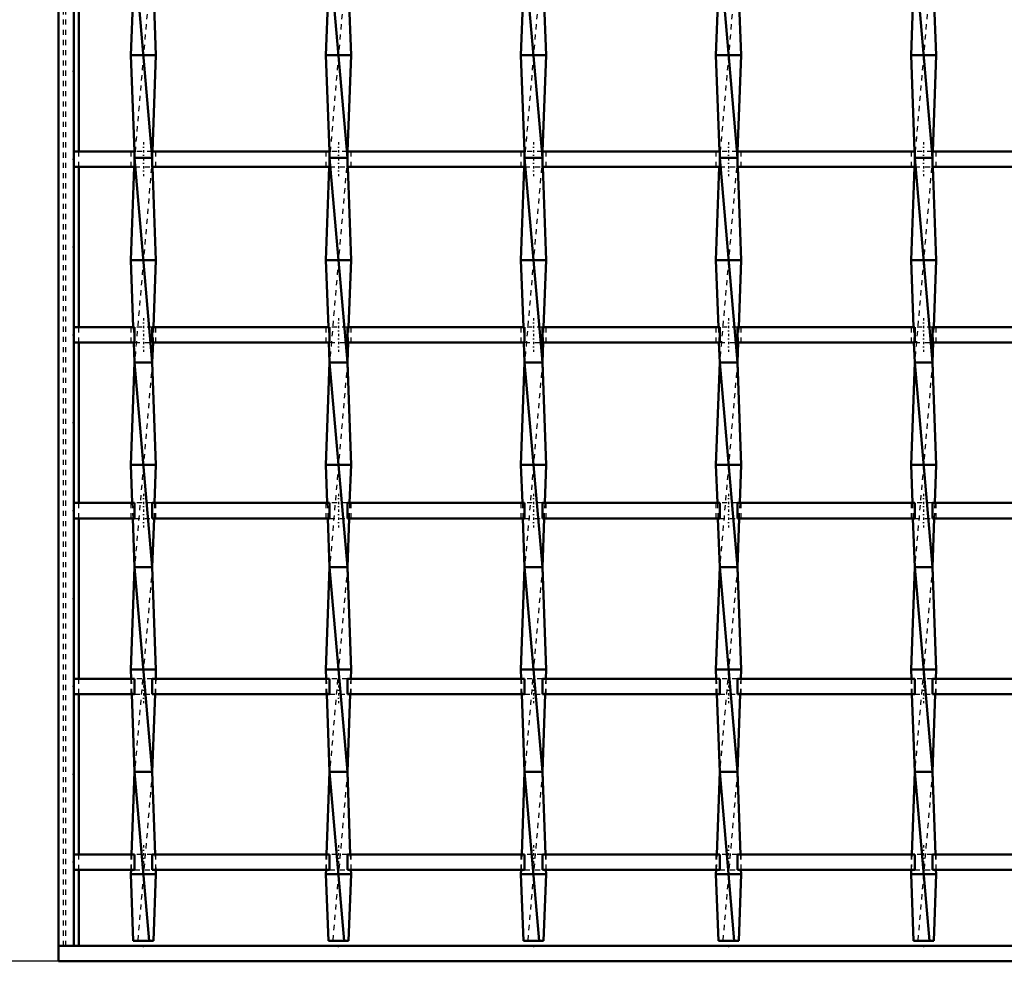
# Model space of a CAD drawing. Header units: millimetres. Extents: x -930 to 585, y -500 to 916.
# Tile 2 of 25: x -558 to -365, y -500 to -316. Entities that reach past the tile are written whole.
import ezdxf

# ---------------------------------------------------------------- set-up
doc = ezdxf.new("R2010")
doc.units = ezdxf.units.MM
doc.linetypes.add('Center', pattern=[1.5, 0.45, -0.5, 0.05, -0.5])
doc.linetypes.add('Dashed', pattern=[2, 1, -1])
for name, color, linetype, lineweight in [('2d ConnectionPoints', 7, 'Continuous', 50), ('AM_0', 7, 'Continuous', 50), ('AM_5', 3, 'Continuous', 25), ('AM_7', 7, 'Center', 25), ('AM_9', 6, 'Dashed', 25)]:
    doc.layers.add(name, color=color, linetype=linetype, lineweight=lineweight)
doc.dimstyles.new('ISO-25', dxfattribs={"dimtxt": 2.5, "dimasz": 2.5, "dimexe": 1.25, "dimexo": 0.625, "dimtad": 1, "dimtxsty": 'Standard', "dimcen": 2.5, "dimadec": 0, "dimazin": 0, "dimtfac": 1, "dimtmove": 0, "dimatfit": 3, "dimfxl": 1, "dimarcsym": 0})

# ---------------------------------------------------------------- blocks, each defined once
blk = doc.blocks.new('2_8k67fknqvk04aq9j2rqy1ab9n________0_in_LSSP33034383111100100035010_4')
at = {"layer": 'AM_0'}
for p, q in [((-550, -497), (-550, -500)), ((550, -497), (-550, -497)), ((550, -500), (-550, -500))]:
    blk.add_line(p, q, dxfattribs=at)
blk = doc.blocks.new('3_b4pdatgjanps5p6nfkc72mpcj________0_in_LSSP33034383111100100035010_4')
at = {"layer": 'AM_0'}
for p, q in [((-535.13, -303), (-531.67, -343)), ((-535.4, -310.47), (-535.85, -323)), ((-531.4, -310.47), (-530.95, -323)), ((-535.85, -323), (-535.18, -341.8)), ((-530.95, -323), (-535.85, -323)), ((-530.95, -323), (-531.62, -341.8)), ((-531.67, -343), (-535.13, -343)), ((-535.13, -343), (-531.67, -383)), ((-535.2, -344.8), (-535.85, -363)), ((-531.6, -344.8), (-530.95, -363)), ((-530.95, -363), (-535.85, -363)), ((-535.85, -363), (-535.38, -376.13)), ((-530.95, -363), (-531.42, -376.13)), ((-535.27, -379.13), (-535.13, -383)), ((-531.53, -379.13), (-531.67, -383)), ((-535.13, -383), (-535.85, -403)), ((-535.13, -383), (-531.67, -423)), ((-531.67, -383), (-535.13, -383)), ((-531.67, -383), (-530.95, -403)), ((-530.95, -403), (-535.85, -403)), ((-535.85, -403), (-535.58, -410.46)), ((-530.95, -403), (-531.22, -410.46)), ((-535.47, -413.46), (-535.13, -423)), ((-531.33, -413.46), (-531.67, -423)), ((-535.13, -423), (-535.85, -443)), ((-531.67, -423), (-535.13, -423)), ((-535.13, -423), (-531.67, -463)), ((-531.67, -423), (-530.95, -443)), ((-530.95, -443), (-535.85, -443)), ((-535.85, -443), (-535.79, -444.79)), ((-530.95, -443), (-531.01, -444.79)), ((-535.68, -447.79), (-535.13, -463)), ((-531.12, -447.79), (-531.67, -463)), ((-535.13, -463), (-535.71, -479.12)), ((-535.13, -463), (-532.27, -496)), ((-531.67, -463), (-535.13, -463)), ((-531.67, -463), (-531.09, -479.12)), ((-535.82, -482.12), (-535.85, -483)), ((-530.98, -482.12), (-530.95, -483)), ((-535.85, -483), (-535.38, -496)), ((-530.95, -483), (-535.85, -483)), ((-530.95, -483), (-531.42, -496)), ((-535.38, -496), (-531.42, -496))]:
    blk.add_line(p, q, dxfattribs=at)
at = {"layer": 'AM_9'}
for p, q in [((-531.67, -303), (-535.13, -343)), ((-535.18, -341.8), (-535.13, -343)), ((-531.62, -341.8), (-531.67, -343)), ((-535.13, -343), (-535.2, -344.8)), ((-531.67, -343), (-535.13, -383)), ((-531.67, -343), (-531.6, -344.8)), ((-535.38, -376.13), (-535.27, -379.13)), ((-531.42, -376.13), (-531.53, -379.13)), ((-531.67, -383), (-535.13, -423)), ((-535.58, -410.46), (-535.47, -413.46)), ((-531.22, -410.46), (-531.33, -413.46)), ((-531.67, -423), (-535.13, -463)), ((-535.79, -444.79), (-535.68, -447.79)), ((-531.01, -444.79), (-531.12, -447.79)), ((-531.67, -463), (-534.53, -496)), ((-535.71, -479.12), (-535.82, -482.12)), ((-531.09, -479.12), (-530.98, -482.12))]:
    blk.add_line(p, q, dxfattribs=at)
blk = doc.blocks.new('4_saelmf3ujsxhgslp5uvqcgthk________0_in_LSSP33034383111100100035010_4')
at = {"layer": 'AM_0'}
for p, q in [((-497.03, -303), (-493.57, -343)), ((-497.3, -310.47), (-497.75, -323)), ((-493.3, -310.47), (-492.85, -323)), ((-497.75, -323), (-497.08, -341.8)), ((-492.85, -323), (-497.75, -323)), ((-492.85, -323), (-493.52, -341.8)), ((-493.57, -343), (-497.03, -343)), ((-497.03, -343), (-493.57, -383)), ((-497.1, -344.8), (-497.75, -363)), ((-493.5, -344.8), (-492.85, -363)), ((-492.85, -363), (-497.75, -363)), ((-497.75, -363), (-497.28, -376.13)), ((-492.85, -363), (-493.32, -376.13)), ((-497.17, -379.13), (-497.03, -383)), ((-493.43, -379.13), (-493.57, -383)), ((-497.03, -383), (-497.75, -403)), ((-497.03, -383), (-493.57, -423)), ((-493.57, -383), (-497.03, -383)), ((-493.57, -383), (-492.85, -403)), ((-492.85, -403), (-497.75, -403)), ((-497.75, -403), (-497.48, -410.46)), ((-492.85, -403), (-493.12, -410.46)), ((-497.37, -413.46), (-497.03, -423)), ((-493.23, -413.46), (-493.57, -423)), ((-497.03, -423), (-497.75, -443)), ((-497.03, -423), (-493.57, -463)), ((-493.57, -423), (-497.03, -423)), ((-493.57, -423), (-492.85, -443)), ((-492.85, -443), (-497.75, -443)), ((-497.75, -443), (-497.69, -444.79)), ((-492.85, -443), (-492.91, -444.79)), ((-497.58, -447.79), (-497.03, -463)), ((-493.02, -447.79), (-493.57, -463)), ((-497.03, -463), (-497.61, -479.12)), ((-497.03, -463), (-494.17, -496)), ((-493.57, -463), (-497.03, -463)), ((-493.57, -463), (-492.99, -479.12)), ((-497.72, -482.12), (-497.75, -483)), ((-492.88, -482.12), (-492.85, -483)), ((-492.85, -483), (-497.75, -483)), ((-497.75, -483), (-497.28, -496)), ((-492.85, -483), (-493.32, -496)), ((-497.28, -496), (-493.32, -496))]:
    blk.add_line(p, q, dxfattribs=at)
at = {"layer": 'AM_9'}
for p, q in [((-493.57, -303), (-497.03, -343)), ((-497.08, -341.8), (-497.03, -343)), ((-493.52, -341.8), (-493.57, -343)), ((-497.03, -343), (-497.1, -344.8)), ((-493.57, -343), (-497.03, -383)), ((-493.57, -343), (-493.5, -344.8)), ((-497.28, -376.13), (-497.17, -379.13)), ((-493.32, -376.13), (-493.43, -379.13)), ((-493.57, -383), (-497.03, -423)), ((-497.48, -410.46), (-497.37, -413.46)), ((-493.12, -410.46), (-493.23, -413.46)), ((-493.57, -423), (-497.03, -463)), ((-497.69, -444.79), (-497.58, -447.79)), ((-492.91, -444.79), (-493.02, -447.79)), ((-493.57, -463), (-496.43, -496)), ((-497.61, -479.12), (-497.72, -482.12)), ((-492.99, -479.12), (-492.88, -482.12))]:
    blk.add_line(p, q, dxfattribs=at)
blk = doc.blocks.new('5_s1wo0hqurm2spl2mehtnyobre________0_in_LSSP33034383111100100035010_4')
at = {"layer": 'AM_0'}
for p, q in [((-458.93, -303), (-455.47, -343)), ((-459.2, -310.47), (-459.65, -323)), ((-455.2, -310.47), (-454.75, -323)), ((-459.65, -323), (-458.98, -341.8)), ((-454.75, -323), (-459.65, -323)), ((-454.75, -323), (-455.42, -341.8)), ((-455.47, -343), (-458.93, -343)), ((-458.93, -343), (-455.47, -383)), ((-459, -344.8), (-459.65, -363)), ((-455.4, -344.8), (-454.75, -363)), ((-454.75, -363), (-459.65, -363)), ((-459.65, -363), (-459.18, -376.13)), ((-454.75, -363), (-455.22, -376.13)), ((-459.07, -379.13), (-458.93, -383)), ((-455.33, -379.13), (-455.47, -383)), ((-458.93, -383), (-459.65, -403)), ((-458.93, -383), (-455.47, -423)), ((-455.47, -383), (-458.93, -383)), ((-455.47, -383), (-454.75, -403)), ((-459.65, -403), (-459.38, -410.46)), ((-454.75, -403), (-459.65, -403)), ((-454.75, -403), (-455.02, -410.46)), ((-459.27, -413.46), (-458.93, -423)), ((-455.13, -413.46), (-455.47, -423)), ((-458.93, -423), (-459.65, -443)), ((-455.47, -423), (-458.93, -423)), ((-458.93, -423), (-455.47, -463)), ((-455.47, -423), (-454.75, -443)), ((-454.75, -443), (-459.65, -443)), ((-459.65, -443), (-459.59, -444.79)), ((-454.75, -443), (-454.81, -444.79)), ((-459.48, -447.79), (-458.93, -463)), ((-454.92, -447.79), (-455.47, -463)), ((-458.93, -463), (-459.51, -479.12)), ((-458.93, -463), (-456.07, -496)), ((-455.47, -463), (-458.93, -463)), ((-455.47, -463), (-454.89, -479.12)), ((-459.62, -482.12), (-459.65, -483)), ((-454.78, -482.12), (-454.75, -483)), ((-454.75, -483), (-459.65, -483)), ((-459.65, -483), (-459.18, -496)), ((-454.75, -483), (-455.22, -496)), ((-459.18, -496), (-455.22, -496))]:
    blk.add_line(p, q, dxfattribs=at)
at = {"layer": 'AM_9'}
for p, q in [((-455.47, -303), (-458.93, -343)), ((-458.98, -341.8), (-458.93, -343)), ((-455.42, -341.8), (-455.47, -343)), ((-458.93, -343), (-459, -344.8)), ((-455.47, -343), (-458.93, -383)), ((-455.47, -343), (-455.4, -344.8)), ((-459.18, -376.13), (-459.07, -379.13)), ((-455.22, -376.13), (-455.33, -379.13)), ((-455.47, -383), (-458.93, -423)), ((-459.38, -410.46), (-459.27, -413.46)), ((-455.02, -410.46), (-455.13, -413.46)), ((-455.47, -423), (-458.93, -463)), ((-459.59, -444.79), (-459.48, -447.79)), ((-454.81, -444.79), (-454.92, -447.79)), ((-455.47, -463), (-458.33, -496)), ((-459.51, -479.12), (-459.62, -482.12)), ((-454.89, -479.12), (-454.78, -482.12))]:
    blk.add_line(p, q, dxfattribs=at)
blk = doc.blocks.new('6_1a1fk0aoprck54r2pgvhg6oqk________0_in_LSSP33034383111100100035010_4')
at = {"layer": 'AM_0'}
for p, q in [((-420.83, -303), (-417.37, -343)), ((-421.1, -310.47), (-421.55, -323)), ((-417.1, -310.47), (-416.65, -323)), ((-416.65, -323), (-421.55, -323)), ((-421.55, -323), (-420.88, -341.8)), ((-416.65, -323), (-417.32, -341.8)), ((-417.37, -343), (-420.83, -343)), ((-420.83, -343), (-417.37, -383)), ((-420.9, -344.8), (-421.55, -363)), ((-417.3, -344.8), (-416.65, -363)), ((-416.65, -363), (-421.55, -363)), ((-421.55, -363), (-421.08, -376.13)), ((-416.65, -363), (-417.12, -376.13)), ((-420.97, -379.13), (-420.83, -383)), ((-417.23, -379.13), (-417.37, -383)), ((-420.83, -383), (-421.55, -403)), ((-420.83, -383), (-417.37, -423)), ((-417.37, -383), (-420.83, -383)), ((-417.37, -383), (-416.65, -403)), ((-416.65, -403), (-421.55, -403)), ((-421.55, -403), (-421.28, -410.46)), ((-416.65, -403), (-416.92, -410.46)), ((-421.17, -413.46), (-420.83, -423)), ((-417.03, -413.46), (-417.37, -423)), ((-420.83, -423), (-421.55, -443)), ((-420.83, -423), (-417.37, -463)), ((-417.37, -423), (-420.83, -423)), ((-417.37, -423), (-416.65, -443)), ((-416.65, -443), (-421.55, -443)), ((-421.55, -443), (-421.49, -444.79)), ((-416.65, -443), (-416.71, -444.79)), ((-421.38, -447.79), (-420.83, -463)), ((-416.82, -447.79), (-417.37, -463)), ((-420.83, -463), (-421.41, -479.12)), ((-420.83, -463), (-417.97, -496)), ((-417.37, -463), (-420.83, -463)), ((-417.37, -463), (-416.79, -479.12)), ((-421.52, -482.12), (-421.55, -483)), ((-416.68, -482.12), (-416.65, -483)), ((-416.65, -483), (-421.55, -483)), ((-421.55, -483), (-421.08, -496)), ((-416.65, -483), (-417.12, -496)), ((-421.08, -496), (-417.12, -496))]:
    blk.add_line(p, q, dxfattribs=at)
at = {"layer": 'AM_9'}
for p, q in [((-417.37, -303), (-420.83, -343)), ((-420.88, -341.8), (-420.83, -343)), ((-417.32, -341.8), (-417.37, -343)), ((-420.83, -343), (-420.9, -344.8)), ((-417.37, -343), (-420.83, -383)), ((-417.37, -343), (-417.3, -344.8)), ((-421.08, -376.13), (-420.97, -379.13)), ((-417.12, -376.13), (-417.23, -379.13)), ((-417.37, -383), (-420.83, -423)), ((-421.28, -410.46), (-421.17, -413.46)), ((-416.92, -410.46), (-417.03, -413.46)), ((-417.37, -423), (-420.83, -463)), ((-421.49, -444.79), (-421.38, -447.79)), ((-416.71, -444.79), (-416.82, -447.79)), ((-417.37, -463), (-420.23, -496)), ((-421.41, -479.12), (-421.52, -482.12)), ((-416.79, -479.12), (-416.68, -482.12))]:
    blk.add_line(p, q, dxfattribs=at)
blk = doc.blocks.new('7_g5nhvjuc0gzf1wtotu45fvf2h________0_in_LSSP33034383111100100035010_4')
at = {"layer": 'AM_0'}
for p, q in [((-382.73, -303), (-379.27, -343)), ((-383, -310.47), (-383.45, -323)), ((-379, -310.47), (-378.55, -323)), ((-383.45, -323), (-382.78, -341.8)), ((-378.55, -323), (-383.45, -323)), ((-378.55, -323), (-379.22, -341.8)), ((-379.27, -343), (-382.73, -343)), ((-382.73, -343), (-379.27, -383)), ((-382.8, -344.8), (-383.45, -363)), ((-379.2, -344.8), (-378.55, -363)), ((-378.55, -363), (-383.45, -363)), ((-383.45, -363), (-382.98, -376.13)), ((-378.55, -363), (-379.02, -376.13)), ((-382.87, -379.13), (-382.73, -383)), ((-379.13, -379.13), (-379.27, -383)), ((-382.73, -383), (-383.45, -403)), ((-382.73, -383), (-379.27, -423)), ((-379.27, -383), (-382.73, -383)), ((-379.27, -383), (-378.55, -403)), ((-383.45, -403), (-383.18, -410.46)), ((-378.55, -403), (-383.45, -403)), ((-378.55, -403), (-378.82, -410.46)), ((-383.07, -413.46), (-382.73, -423)), ((-378.93, -413.46), (-379.27, -423)), ((-382.73, -423), (-383.45, -443)), ((-382.73, -423), (-379.27, -463)), ((-379.27, -423), (-382.73, -423)), ((-379.27, -423), (-378.55, -443)), ((-378.55, -443), (-383.45, -443)), ((-383.45, -443), (-383.39, -444.79)), ((-378.55, -443), (-378.61, -444.79)), ((-383.28, -447.79), (-382.73, -463)), ((-378.72, -447.79), (-379.27, -463)), ((-382.73, -463), (-383.31, -479.12)), ((-382.73, -463), (-379.87, -496)), ((-379.27, -463), (-382.73, -463)), ((-379.27, -463), (-378.69, -479.12)), ((-383.42, -482.12), (-383.45, -483)), ((-378.58, -482.12), (-378.55, -483)), ((-378.55, -483), (-383.45, -483)), ((-383.45, -483), (-382.98, -496)), ((-378.55, -483), (-379.02, -496)), ((-382.98, -496), (-379.02, -496))]:
    blk.add_line(p, q, dxfattribs=at)
at = {"layer": 'AM_9'}
for p, q in [((-379.27, -303), (-382.73, -343)), ((-382.78, -341.8), (-382.73, -343)), ((-379.22, -341.8), (-379.27, -343)), ((-382.73, -343), (-382.8, -344.8)), ((-379.27, -343), (-382.73, -383)), ((-379.27, -343), (-379.2, -344.8)), ((-382.98, -376.13), (-382.87, -379.13)), ((-379.02, -376.13), (-379.13, -379.13)), ((-379.27, -383), (-382.73, -423)), ((-383.18, -410.46), (-383.07, -413.46)), ((-378.82, -410.46), (-378.93, -413.46)), ((-379.27, -423), (-382.73, -463)), ((-383.39, -444.79), (-383.28, -447.79)), ((-378.61, -444.79), (-378.72, -447.79)), ((-379.27, -463), (-382.13, -496)), ((-383.31, -479.12), (-383.42, -482.12)), ((-378.69, -479.12), (-378.58, -482.12))]:
    blk.add_line(p, q, dxfattribs=at)
blk = doc.blocks.new('33_uhecnd4jz4p141fk5y3w17caf________0_in_LSSP33034383111100100035010_4')
at = {"layer": 'AM_0'}
for p, q in [((-535.13, -479.12), (-547, -479.12)), ((-547, -479.12), (-547, -482.12)), ((-535.13, -479.12), (-535.13, -482.12)), ((-497.03, -479.12), (-531.67, -479.12)), ((-531.67, -482.12), (-531.67, -479.12)), ((-497.03, -479.12), (-497.03, -482.12)), ((-458.93, -479.12), (-493.57, -479.12)), ((-493.57, -482.12), (-493.57, -479.12)), ((-458.93, -479.12), (-458.93, -482.12)), ((-420.83, -479.12), (-455.47, -479.12)), ((-455.47, -482.12), (-455.47, -479.12)), ((-420.83, -479.12), (-420.83, -482.12)), ((-382.73, -479.12), (-417.37, -479.12)), ((-417.37, -482.12), (-417.37, -479.12)), ((-382.73, -479.12), (-382.73, -482.12)), ((-344.63, -479.12), (-379.27, -479.12)), ((-379.27, -482.12), (-379.27, -479.12)), ((-535.13, -482.12), (-547, -482.12)), ((-497.03, -482.12), (-531.67, -482.12)), ((-458.93, -482.12), (-493.57, -482.12)), ((-420.83, -482.12), (-455.47, -482.12)), ((-382.73, -482.12), (-417.37, -482.12)), ((-344.63, -482.12), (-379.27, -482.12))]:
    blk.add_line(p, q, dxfattribs=at)
at = {"layer": 'AM_7'}
for p, q in [((-533.4, -477.32), (-533.4, -483.92)), ((-495.3, -477.32), (-495.3, -483.92)), ((-457.2, -477.32), (-457.2, -483.92)), ((-419.1, -477.32), (-419.1, -483.92)), ((-381, -477.32), (-381, -483.92))]:
    blk.add_line(p, q, dxfattribs=at)
at = {"layer": 'AM_9'}
for p, q in [((-535.85, -479.12), (-535.85, -482.12)), ((-531.67, -479.12), (-535.13, -479.12)), ((-530.95, -482.12), (-530.95, -479.12)), ((-497.75, -479.12), (-497.75, -482.12)), ((-493.57, -479.12), (-497.03, -479.12)), ((-492.85, -482.12), (-492.85, -479.12)), ((-459.65, -479.12), (-459.65, -482.12)), ((-455.47, -479.12), (-458.93, -479.12)), ((-454.75, -482.12), (-454.75, -479.12)), ((-421.55, -479.12), (-421.55, -482.12)), ((-417.37, -479.12), (-420.83, -479.12)), ((-416.65, -482.12), (-416.65, -479.12)), ((-383.45, -479.12), (-383.45, -482.12)), ((-379.27, -479.12), (-382.73, -479.12)), ((-378.55, -482.12), (-378.55, -479.12)), ((-535.13, -482.12), (-531.67, -482.12)), ((-497.03, -482.12), (-493.57, -482.12)), ((-458.93, -482.12), (-455.47, -482.12)), ((-420.83, -482.12), (-417.37, -482.12)), ((-382.73, -482.12), (-379.27, -482.12))]:
    blk.add_line(p, q, dxfattribs=at)
blk = doc.blocks.new('34_xjidcmd2dlezy7dk87mmny39c________0_in_LSSP33034383111100100035010_4')
at = {"layer": 'AM_0'}
for p, q in [((-535.13, -444.79), (-547, -444.79)), ((-547, -444.79), (-547, -447.79)), ((-535.13, -444.79), (-535.13, -447.79)), ((-497.03, -444.79), (-531.67, -444.79)), ((-531.67, -447.79), (-531.67, -444.79)), ((-497.03, -444.79), (-497.03, -447.79)), ((-493.57, -447.79), (-493.57, -444.79)), ((-458.93, -444.79), (-493.57, -444.79)), ((-458.93, -444.79), (-458.93, -447.79)), ((-455.47, -447.79), (-455.47, -444.79)), ((-420.83, -444.79), (-455.47, -444.79)), ((-420.83, -444.79), (-420.83, -447.79)), ((-417.37, -447.79), (-417.37, -444.79)), ((-382.73, -444.79), (-417.37, -444.79)), ((-382.73, -444.79), (-382.73, -447.79)), ((-379.27, -447.79), (-379.27, -444.79)), ((-344.63, -444.79), (-379.27, -444.79)), ((-535.13, -447.79), (-547, -447.79)), ((-497.03, -447.79), (-531.67, -447.79)), ((-458.93, -447.79), (-493.57, -447.79)), ((-420.83, -447.79), (-455.47, -447.79)), ((-382.73, -447.79), (-417.37, -447.79)), ((-344.63, -447.79), (-379.27, -447.79))]:
    blk.add_line(p, q, dxfattribs=at)
at = {"layer": 'AM_7'}
for p, q in [((-533.4, -442.99), (-533.4, -449.59)), ((-495.3, -442.99), (-495.3, -449.59)), ((-457.2, -442.99), (-457.2, -449.59)), ((-419.1, -442.99), (-419.1, -449.59)), ((-381, -442.99), (-381, -449.59))]:
    blk.add_line(p, q, dxfattribs=at)
at = {"layer": 'AM_9'}
for p, q in [((-535.85, -444.79), (-535.85, -447.79)), ((-531.67, -444.79), (-535.13, -444.79)), ((-530.95, -447.79), (-530.95, -444.79)), ((-497.75, -444.79), (-497.75, -447.79)), ((-493.57, -444.79), (-497.03, -444.79)), ((-492.85, -447.79), (-492.85, -444.79)), ((-459.65, -444.79), (-459.65, -447.79)), ((-455.47, -444.79), (-458.93, -444.79)), ((-454.75, -447.79), (-454.75, -444.79)), ((-421.55, -444.79), (-421.55, -447.79)), ((-417.37, -444.79), (-420.83, -444.79)), ((-416.65, -447.79), (-416.65, -444.79)), ((-383.45, -444.79), (-383.45, -447.79)), ((-379.27, -444.79), (-382.73, -444.79)), ((-378.55, -447.79), (-378.55, -444.79)), ((-535.13, -447.79), (-531.67, -447.79)), ((-497.03, -447.79), (-493.57, -447.79)), ((-458.93, -447.79), (-455.47, -447.79)), ((-420.83, -447.79), (-417.37, -447.79)), ((-382.73, -447.79), (-379.27, -447.79))]:
    blk.add_line(p, q, dxfattribs=at)
blk = doc.blocks.new('35_6cf5dd1tgvpwl2tubl1sp0fdi________0_in_LSSP33034383111100100035010_4')
at = {"layer": 'AM_0'}
for p, q in [((-535.13, -410.46), (-547, -410.46)), ((-547, -410.46), (-547, -413.46)), ((-535.13, -410.46), (-535.13, -413.46)), ((-497.03, -410.46), (-531.67, -410.46)), ((-531.67, -413.46), (-531.67, -410.46)), ((-497.03, -410.46), (-497.03, -413.46)), ((-458.93, -410.46), (-493.57, -410.46)), ((-493.57, -413.46), (-493.57, -410.46)), ((-458.93, -410.46), (-458.93, -413.46)), ((-455.47, -413.46), (-455.47, -410.46)), ((-420.83, -410.46), (-455.47, -410.46)), ((-420.83, -410.46), (-420.83, -413.46)), ((-417.37, -413.46), (-417.37, -410.46)), ((-382.73, -410.46), (-417.37, -410.46)), ((-382.73, -410.46), (-382.73, -413.46)), ((-379.27, -413.46), (-379.27, -410.46)), ((-344.63, -410.46), (-379.27, -410.46)), ((-535.13, -413.46), (-547, -413.46)), ((-497.03, -413.46), (-531.67, -413.46)), ((-458.93, -413.46), (-493.57, -413.46)), ((-420.83, -413.46), (-455.47, -413.46)), ((-382.73, -413.46), (-417.37, -413.46)), ((-344.63, -413.46), (-379.27, -413.46))]:
    blk.add_line(p, q, dxfattribs=at)
at = {"layer": 'AM_7'}
for p, q in [((-533.4, -408.66), (-533.4, -415.26)), ((-495.3, -408.66), (-495.3, -415.26)), ((-457.2, -408.66), (-457.2, -415.26)), ((-419.1, -408.66), (-419.1, -415.26)), ((-381, -408.66), (-381, -415.26))]:
    blk.add_line(p, q, dxfattribs=at)
at = {"layer": 'AM_9'}
for p, q in [((-535.85, -410.46), (-535.85, -413.46)), ((-531.67, -410.46), (-535.13, -410.46)), ((-530.95, -413.46), (-530.95, -410.46)), ((-497.75, -410.46), (-497.75, -413.46)), ((-493.57, -410.46), (-497.03, -410.46)), ((-492.85, -413.46), (-492.85, -410.46)), ((-459.65, -410.46), (-459.65, -413.46)), ((-455.47, -410.46), (-458.93, -410.46)), ((-454.75, -413.46), (-454.75, -410.46)), ((-421.55, -410.46), (-421.55, -413.46)), ((-417.37, -410.46), (-420.83, -410.46)), ((-416.65, -413.46), (-416.65, -410.46)), ((-383.45, -410.46), (-383.45, -413.46)), ((-379.27, -410.46), (-382.73, -410.46)), ((-378.55, -413.46), (-378.55, -410.46)), ((-535.13, -413.46), (-531.67, -413.46)), ((-497.03, -413.46), (-493.57, -413.46)), ((-458.93, -413.46), (-455.47, -413.46)), ((-420.83, -413.46), (-417.37, -413.46)), ((-382.73, -413.46), (-379.27, -413.46))]:
    blk.add_line(p, q, dxfattribs=at)
blk = doc.blocks.new('36_2fl3lo1q7yeb8e7tmlr15whzo________0_in_LSSP33034383111100100035010_4')
at = {"layer": 'AM_0'}
for p, q in [((-535.13, -376.13), (-547, -376.13)), ((-547, -376.13), (-547, -379.13)), ((-535.13, -376.13), (-535.13, -379.13)), ((-497.03, -376.13), (-531.67, -376.13)), ((-531.67, -379.13), (-531.67, -376.13)), ((-497.03, -376.13), (-497.03, -379.13)), ((-493.57, -379.13), (-493.57, -376.13)), ((-458.93, -376.13), (-493.57, -376.13)), ((-458.93, -376.13), (-458.93, -379.13)), ((-455.47, -379.13), (-455.47, -376.13)), ((-420.83, -376.13), (-455.47, -376.13)), ((-420.83, -376.13), (-420.83, -379.13)), ((-417.37, -379.13), (-417.37, -376.13)), ((-382.73, -376.13), (-417.37, -376.13)), ((-382.73, -376.13), (-382.73, -379.13)), ((-379.27, -379.13), (-379.27, -376.13)), ((-344.63, -376.13), (-379.27, -376.13)), ((-535.13, -379.13), (-547, -379.13)), ((-497.03, -379.13), (-531.67, -379.13)), ((-458.93, -379.13), (-493.57, -379.13)), ((-420.83, -379.13), (-455.47, -379.13)), ((-382.73, -379.13), (-417.37, -379.13)), ((-344.63, -379.13), (-379.27, -379.13))]:
    blk.add_line(p, q, dxfattribs=at)
at = {"layer": 'AM_7'}
for p, q in [((-533.4, -374.33), (-533.4, -380.93)), ((-495.3, -374.33), (-495.3, -380.93)), ((-457.2, -374.33), (-457.2, -380.93)), ((-419.1, -374.33), (-419.1, -380.93)), ((-381, -374.33), (-381, -380.93))]:
    blk.add_line(p, q, dxfattribs=at)
at = {"layer": 'AM_9'}
for p, q in [((-535.85, -376.13), (-535.85, -379.13)), ((-531.67, -376.13), (-535.13, -376.13)), ((-530.95, -379.13), (-530.95, -376.13)), ((-497.75, -376.13), (-497.75, -379.13)), ((-493.57, -376.13), (-497.03, -376.13)), ((-492.85, -379.13), (-492.85, -376.13)), ((-459.65, -376.13), (-459.65, -379.13)), ((-455.47, -376.13), (-458.93, -376.13)), ((-454.75, -379.13), (-454.75, -376.13)), ((-421.55, -376.13), (-421.55, -379.13)), ((-417.37, -376.13), (-420.83, -376.13)), ((-416.65, -379.13), (-416.65, -376.13)), ((-383.45, -376.13), (-383.45, -379.13)), ((-379.27, -376.13), (-382.73, -376.13)), ((-378.55, -379.13), (-378.55, -376.13)), ((-535.13, -379.13), (-531.67, -379.13)), ((-497.03, -379.13), (-493.57, -379.13)), ((-458.93, -379.13), (-455.47, -379.13)), ((-420.83, -379.13), (-417.37, -379.13)), ((-382.73, -379.13), (-379.27, -379.13))]:
    blk.add_line(p, q, dxfattribs=at)
blk = doc.blocks.new('37_r10w7rstc52ofuk3t30cxg9qa________0_in_LSSP33034383111100100035010_4')
at = {"layer": 'AM_0'}
for p, q in [((-535.13, -341.8), (-547, -341.8)), ((-547, -341.8), (-547, -344.8)), ((-535.13, -341.8), (-535.13, -344.8)), ((-497.03, -341.8), (-531.67, -341.8)), ((-531.67, -344.8), (-531.67, -341.8)), ((-497.03, -341.8), (-497.03, -344.8)), ((-493.57, -344.8), (-493.57, -341.8)), ((-458.93, -341.8), (-493.57, -341.8)), ((-458.93, -341.8), (-458.93, -344.8)), ((-420.83, -341.8), (-455.47, -341.8)), ((-455.47, -344.8), (-455.47, -341.8)), ((-420.83, -341.8), (-420.83, -344.8)), ((-382.73, -341.8), (-417.37, -341.8)), ((-417.37, -344.8), (-417.37, -341.8)), ((-382.73, -341.8), (-382.73, -344.8)), ((-344.63, -341.8), (-379.27, -341.8)), ((-379.27, -344.8), (-379.27, -341.8)), ((-535.13, -344.8), (-547, -344.8)), ((-497.03, -344.8), (-531.67, -344.8)), ((-458.93, -344.8), (-493.57, -344.8)), ((-420.83, -344.8), (-455.47, -344.8)), ((-382.73, -344.8), (-417.37, -344.8)), ((-344.63, -344.8), (-379.27, -344.8))]:
    blk.add_line(p, q, dxfattribs=at)
at = {"layer": 'AM_7'}
for p, q in [((-533.4, -340), (-533.4, -346.6)), ((-495.3, -340), (-495.3, -346.6)), ((-457.2, -340), (-457.2, -346.6)), ((-419.1, -340), (-419.1, -346.6)), ((-381, -340), (-381, -346.6))]:
    blk.add_line(p, q, dxfattribs=at)
at = {"layer": 'AM_9'}
for p, q in [((-535.85, -341.8), (-535.85, -344.8)), ((-531.67, -341.8), (-535.13, -341.8)), ((-530.95, -344.8), (-530.95, -341.8)), ((-497.75, -341.8), (-497.75, -344.8)), ((-493.57, -341.8), (-497.03, -341.8)), ((-492.85, -344.8), (-492.85, -341.8)), ((-459.65, -341.8), (-459.65, -344.8)), ((-455.47, -341.8), (-458.93, -341.8)), ((-454.75, -344.8), (-454.75, -341.8)), ((-421.55, -341.8), (-421.55, -344.8)), ((-417.37, -341.8), (-420.83, -341.8)), ((-416.65, -344.8), (-416.65, -341.8)), ((-383.45, -341.8), (-383.45, -344.8)), ((-379.27, -341.8), (-382.73, -341.8)), ((-378.55, -344.8), (-378.55, -341.8)), ((-535.13, -344.8), (-531.67, -344.8)), ((-497.03, -344.8), (-493.57, -344.8)), ((-458.93, -344.8), (-455.47, -344.8)), ((-420.83, -344.8), (-417.37, -344.8)), ((-382.73, -344.8), (-379.27, -344.8))]:
    blk.add_line(p, q, dxfattribs=at)
blk = doc.blocks.new('62_yl6v7c4i924d58ghzd00be26a________0_in_LSSP33034383111100100035010_4')
at = {"layer": 'AM_0'}
for p, q in [((-550, -497), (-550, 497)), ((-547, -497), (-547, 497)), ((-546.05, -341.8), (-546.05, -310.47)), ((-546.05, -376.13), (-546.05, -344.8)), ((-546.05, -410.46), (-546.05, -379.13)), ((-546.05, -444.79), (-546.05, -413.46)), ((-546.05, -479.12), (-546.05, -447.79)), ((-546.05, -497), (-546.05, -482.12)), ((-547, -497), (-550, -497))]:
    blk.add_line(p, q, dxfattribs=at)
at = {"layer": 'AM_9'}
for p, q in [((-548.99, -497), (-548.99, 497)), ((-548.55, -497), (-548.55, 497)), ((-546.05, -344.8), (-546.05, -341.8)), ((-546.05, -379.13), (-546.05, -376.13)), ((-546.05, -413.46), (-546.05, -410.46)), ((-546.05, -447.79), (-546.05, -444.79)), ((-546.05, -482.12), (-546.05, -479.12))]:
    blk.add_line(p, q, dxfattribs=at)
blk = doc.blocks.new('*D63')
at = {"layer": 'AM_5', "color": 0, "lineweight": -2}
for p, q in [((-550, 500), (-792, 500)), ((-792, 456), (-792, 229.83)), ((-792, -456), (-792, -229.83)), ((-550, -500), (-792, -500))]:
    blk.add_line(p, q, dxfattribs=at)
at = {"layer": 'AM_5', "color": 0}
for points in [[(-784.67, 456), (-799.33, 456), (-792, 500)], [(-799.33, -456), (-784.67, -456), (-792, -500)]]:
    blk.add_solid(points, dxfattribs=at)
at = {"layer": 'Defpoints', "color": 0}
for p in [(-550, 500), (-792, -500), (-550, -500)]:
    blk.add_point(p, dxfattribs=at)
at = {"layer": 'AM_5', "color": 0, "insert": (-792, 0), "char_height": 44, "attachment_point": 5, "rotation": 90}
blk.add_mtext('B = 1000 mm', dxfattribs=at)

msp = doc.modelspace()

# ---------------------------------------------------------------- linework, layer by layer
at = {"layer": '2d ConnectionPoints'}
for p in [(-547, -326.135), (-547, -343.3), (-547, -343.3), (-547, -360.465), (-547, -377.63), (-547, -377.63), (-547, -394.795), (-547, -411.96), (-547, -411.96), (-547, -429.125), (-547, -446.29), (-547, -446.29), (-547, -463.455), (-547, -480.62), (-547, -480.62), (-533.4, -497), (-495.3, -497), (-457.2, -497), (-419.1, -497), (-381, -497)]:
    msp.add_point(p, dxfattribs=at)

# ---------------------------------------------------------------- block references
for name in ['62_yl6v7c4i924d58ghzd00be26a________0_in_LSSP33034383111100100035010_4', '3_b4pdatgjanps5p6nfkc72mpcj________0_in_LSSP33034383111100100035010_4', '4_saelmf3ujsxhgslp5uvqcgthk________0_in_LSSP33034383111100100035010_4', '5_s1wo0hqurm2spl2mehtnyobre________0_in_LSSP33034383111100100035010_4', '6_1a1fk0aoprck54r2pgvhg6oqk________0_in_LSSP33034383111100100035010_4', '7_g5nhvjuc0gzf1wtotu45fvf2h________0_in_LSSP33034383111100100035010_4', '37_r10w7rstc52ofuk3t30cxg9qa________0_in_LSSP33034383111100100035010_4', '36_2fl3lo1q7yeb8e7tmlr15whzo________0_in_LSSP33034383111100100035010_4', '35_6cf5dd1tgvpwl2tubl1sp0fdi________0_in_LSSP33034383111100100035010_4', '34_xjidcmd2dlezy7dk87mmny39c________0_in_LSSP33034383111100100035010_4', '33_uhecnd4jz4p141fk5y3w17caf________0_in_LSSP33034383111100100035010_4', '2_8k67fknqvk04aq9j2rqy1ab9n________0_in_LSSP33034383111100100035010_4']:
    msp.add_blockref(name, (0, 0))

# ---------------------------------------------------------------- dimensions: what is measured, and where the dimension line sits
at = {"layer": 'AM_5'}
dim = msp.add_linear_dim(base=(-792, -500), p1=(-550, 500), p2=(-550, -500), angle=90, text='B = 1000 mm', dimstyle='ISO-25', override={"dimtxt": 44, "dimasz": 44, "dimexe": 0, "dimexo": 0, "dimgap": 13.2}, dxfattribs=at)
dim.commit()
dim.dimension.update_dxf_attribs({"geometry": '*D63', "text_midpoint": (-792, 0), "dimtype": 160, "text_rotation": 90})

doc.saveas('drawing.dxf')
